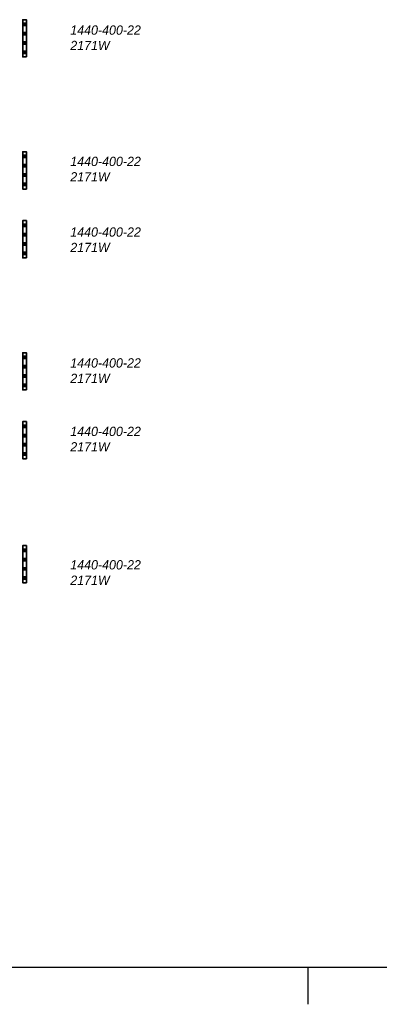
# Model space of a CAD drawing. Header units: millimetres. Extents: x -13501 to 278776, y 0 to 252300.
# Tile 77 of 132: x 238458 to 248119, y 0 to 26458. Entities that reach past the tile are written whole.
import ezdxf
from ezdxf.enums import TextEntityAlignment as Align

# ---------------------------------------------------------------- set-up
doc = ezdxf.new("R2010")
doc.units = ezdxf.units.MM
doc.header["$LTSCALE"] = 100
doc.layers.get('0').update_dxf_attribs({"linetype": 'CONTINUOUS'})
for name, color, linetype in [('SCHERMER_KADER', 7, 'CONTINUOUS'), ('SCHERMER_ONDERHOEK', 7, 'CONTINUOUS'), ('WT-tekst', 7, 'CONTINUOUS')]:
    doc.layers.add(name, color=color, linetype=linetype)
doc.layers.add('WL57vent-symbool', color=7, linetype='CONTINUOUS', lineweight=35, true_color=0x00a529)
doc.styles.add('B-01', font='GOTHICI.TTF')
doc.styles.add('cg omega', font='GOTHICI.TTF', dxfattribs={"width": 1.32})
doc.styles.add('CG OMEGA BOLD', font='GOTHICBI.TTF', dxfattribs={"width": 1.32})

# ---------------------------------------------------------------- blocks, each defined once
blk = doc.blocks.new('1350x840')
at = {"layer": 'SCHERMER_KADER', "color": 8, "linetype": 'Continuous'}
blk.add_line((-1316, 0), (0, 0), dxfattribs=at)
at = {"layer": 'SCHERMER_KADER', "color": 9}
blk.add_line((-200, 0), (-200, -10), dxfattribs=at)
at = {"layer": 'SCHERMER_ONDERHOEK', "style": 'B-01'}
for tag, p in [('WIJZG', (-75.51, 168.4)), ('WIJZA', (-161.01, 168.4)), ('OMSCHRIJVINGA', (-161.01, 162)), ('OMSCHRIJVINGG', (-75.51, 162)), ('WIJZB', (-161.01, 155.6)), ('WIJZH', (-75.51, 155.6)), ('OMSCHRIJVINGB', (-161.01, 149.2)), ('OMSCHRIJVINGH', (-75.51, 149.2)), ('WIJZC', (-161.01, 142.8)), ('WIJZI', (-75.51, 142.8)), ('OMSCHRIJVINGC', (-161.01, 136.4)), ('OMSCHRIJVINGI', (-75.51, 136.4)), ('WIJZD', (-161.01, 130)), ('WIJZJ', (-75.51, 130)), ('OMSCHRIJVINGD', (-161.01, 123.6)), ('OMSCHRIJVINGJ', (-75.51, 123.6)), ('WIJZE', (-161.01, 117.2)), ('WIJZK', (-75.51, 117.2)), ('OMSCHRIJVINGE', (-161.01, 110.8)), ('OMSCHRIJVINGK', (-75.51, 110.8)), ('WIJZF', (-161.01, 104.4)), ('WIJZL', (-75.51, 104.4)), ('OMSCHRIJVINGF', (-161.01, 98)), ('OMSCHRIJVINGL', (-75.51, 98))]:
    blk.add_attdef(tag, text='', height=1.8, dxfattribs=at).set_placement(p, align=Align.MIDDLE_LEFT)
at = {"layer": 'SCHERMER_ONDERHOEK', "style": 'cg omega', "oblique": 15, "width": 1.32}
blk.add_attdef('STATUS', (-179.5, 76.8), '', height=3.5, dxfattribs=at)
at = {"layer": 'SCHERMER_ONDERHOEK', "width": 1.32}
for tag, height, style, p in [('BENAMING', 2.34, 'CG OMEGA BOLD', (-161.26, 58)), ('BENAMING2', 2.34, 'CG OMEGA BOLD', (-161.26, 51.6)), ('BETREFT', 2.34, 'CG OMEGA BOLD', (-161.26, 45.2)), ('SCHAAL', 1.8, 'cg omega', (-161.26, 38.8)), ('DATUM', 1.8, 'cg omega', (-161.26, 26)), ('NR', 1.8, 'cg omega', (-125.23, 19.6)), ('A?', 1.8, 'cg omega', (-72.69, 19.6)), ('DD', 1.8, 'cg omega', (-125.23, 13.2)), ('TEKNR.', 2.34, 'CG OMEGA BOLD', (-72.69, 13.2))]:
    blk.add_attdef(tag, text='', height=height, dxfattribs=dict(at, style=style)).set_placement(p, align=Align.MIDDLE_LEFT)

msp = doc.modelspace()

# ---------------------------------------------------------------- hatches: boundary and pattern name
at = {"layer": 'WL57vent-symbool'}
h = msp.add_hatch(dxfattribs=at)
h.set_pattern_fill('PLAST', color=256, scale=1000, style=0)
h.set_pattern_definition([(7e-15, (176780.42, -31947.4), (0, 250), []), (7e-15, (176780.42, -31916.15), (0, 250), []), (7e-15, (176780.42, -31884.9), (0, 250), [])])
h.paths.add_polyline_path([(238640, 25458), (238540, 25458), (238540, 26458), (238640, 26458)])
h = msp.add_hatch(dxfattribs=at)
h.set_pattern_fill('PLAST', color=256, scale=1000, style=0)
h.set_pattern_definition([(7e-15, (176780.42, -35497.4), (0, 250), []), (7e-15, (176780.42, -35466.15), (0, 250), []), (7e-15, (176780.42, -35434.9), (0, 250), [])])
h.paths.add_polyline_path([(238640, 21908), (238540, 21908), (238540, 22908), (238640, 22908)])
h = msp.add_hatch(dxfattribs=at)
h.set_pattern_fill('PLAST', color=256, scale=1000, style=0)
h.set_pattern_definition([(7e-15, (176780.42, -37347.4), (0, 250), []), (7e-15, (176780.42, -37316.15), (0, 250), []), (7e-15, (176780.42, -37284.9), (0, 250), [])])
h.paths.add_polyline_path([(238640, 20058), (238540, 20058), (238540, 21058), (238640, 21058)])
h = msp.add_hatch(dxfattribs=at)
h.set_pattern_fill('PLAST', color=256, scale=1000, style=0)
h.set_pattern_definition([(7e-15, (176780.42, -40897.4), (0, 250), []), (7e-15, (176780.42, -40866.15), (0, 250), []), (7e-15, (176780.42, -40834.9), (0, 250), [])])
h.paths.add_polyline_path([(238640, 16508), (238540, 16508), (238540, 17508), (238640, 17508)])
h = msp.add_hatch(dxfattribs=at)
h.set_pattern_fill('PLAST', color=256, scale=1000, style=0)
h.set_pattern_definition([(7e-15, (176780.42, -42747.4), (0, 250), []), (7e-15, (176780.42, -42716.15), (0, 250), []), (7e-15, (176780.42, -42684.9), (0, 250), [])])
h.paths.add_polyline_path([(238640, 14658), (238540, 14658), (238540, 15658), (238640, 15658)])
h = msp.add_hatch(dxfattribs=at)
h.set_pattern_fill('PLAST', color=256, scale=1000, style=0)
h.set_pattern_definition([(360, (176780.33, 69732.82), (-3e-14, -250), []), (360, (176780.33, 69701.57), (-3e-14, -250), []), (360, (176780.33, 69670.32), (-3e-14, -250), [])])
h.paths.add_polyline_path([(238640, 12328), (238540, 12328), (238540, 11328), (238640, 11328)])

# ---------------------------------------------------------------- linework, layer by layer
for points in [[(238640, 25458), (238540, 25458), (238540, 26458), (238640, 26458)], [(238640, 21908), (238540, 21908), (238540, 22908), (238640, 22908)], [(238640, 20058), (238540, 20058), (238540, 21058), (238640, 21058)], [(238640, 16508), (238540, 16508), (238540, 17508), (238640, 17508)], [(238640, 14658), (238540, 14658), (238540, 15658), (238640, 15658)], [(238640, 12328), (238540, 12328), (238540, 11328), (238640, 11328)]]:
    msp.add_lwpolyline(points, close=True, dxfattribs=at)

# ---------------------------------------------------------------- block references
at = {"xscale": 100, "yscale": 100, "zscale": 100}
msp.add_blockref('1350x840', (266200, 1000), dxfattribs=at)

# ---------------------------------------------------------------- texts
at = {"layer": 'WT-tekst', "style": 'B-01'}
for s, p in [('1440-400-22', (239817, 26054)), ('2171W', (239817, 25639)), ('1440-400-22', (239817, 22525)), ('2171W', (239817, 22110)), ('1440-400-22', (239817, 20627)), ('2171W', (239817, 20212)), ('1440-400-22', (239817, 17110)), ('2171W', (239817, 16695)), ('1440-400-22', (239817, 15270)), ('2171W', (239817, 14855)), ('1440-400-22', (239817, 11685)), ('2171W', (239817, 11270))]:
    msp.add_text(s, height=250, dxfattribs=at).set_placement(p)

doc.saveas('drawing.dxf')
